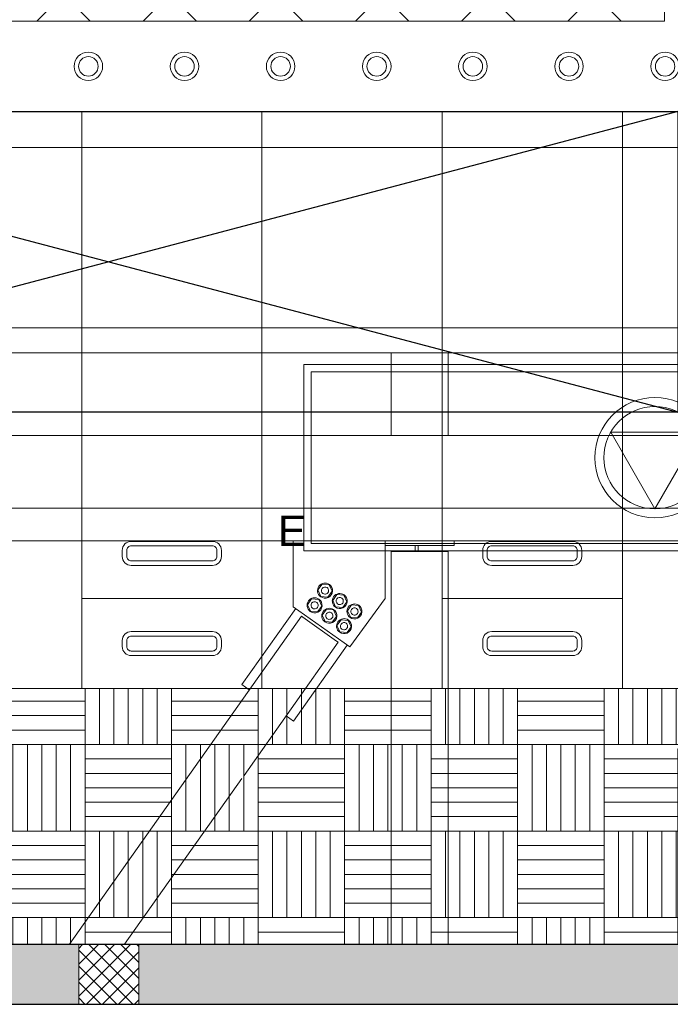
# Model space of a CAD drawing. Header units: millimetres. Extents: x -1435 to 74790, y -2508 to 13830.
# Tile 3 of 95: x 1799 to 3965, y 0 to 3275. Entities that reach past the tile are written whole.
import ezdxf
from ezdxf.enums import TextEntityAlignment as Align

# ---------------------------------------------------------------- set-up
doc = ezdxf.new("R2010")
doc.units = ezdxf.units.MM
for name, color, linetype, lineweight, true_color in [('A-CEILING-01', 7, 'Continuous', 5, 0xd56ca8), ('A-CEILING-02', 7, 'Continuous', 5, 0xf27172), ('A-CEILING-03', 7, 'Continuous', 5, 0xfecc66), ('ACMV-KE-FLOW-ARROW', 220, 'Continuous', 20, 0xff00bf), ('ACMV-SA-DUCT', 200, 'Continuous', 20, 0xbf00ff), ('ACMV-VENTILATION FAN', 30, 'Continuous', 20, 0xff7f00), ('M-MEP-ELLG-LIGHT', 5, 'Continuous', 15, 0x0000ff), ('XR-CP-DS$0$A-DOWN LIG', 9, 'Continuous', 0, 0x808080)]:
    doc.layers.add(name, color=color, linetype=linetype, lineweight=lineweight, true_color=true_color)
for name, color, linetype, lineweight in [('A-FLOR', 192, 'Continuous', 18), ('A-GENM', 13, 'Continuous', 9), ('A-LIGHT', 1, 'Continuous', 5), ('A-Wall & Column', 2, 'Continuous', 0), ('ND_26_HATCH', 8, 'Continuous', 13), ('Q-SPCQ', 91, 'Continuous', 9), ('S-BEAM', 12, 'Continuous', 9)]:
    doc.layers.add(name, color=color, linetype=linetype, lineweight=lineweight)
doc.layers.add('Exhaut Hoods', color=7, linetype='Continuous', true_color=0xf26722)
doc.layers.add('RCP LAYOUT', color=9, linetype='Continuous', true_color=0x808080)
doc.styles.get("Standard").update_dxf_attribs({"font": 'arial.ttf'})

# ---------------------------------------------------------------- blocks, each defined once
blk = doc.blocks.new('A$C81f607aa')
at = {"layer": 'ND_26_HATCH', "lineweight": -3, "true_color": 0x808080, "transparency": 33554687}
h = blk.add_hatch(color=8, dxfattribs=at)
h.dxf.hatch_style = 1
h.paths.add_polyline_path([(-15000, 13280), (-15200, 13280), (-15200, 0), (-11010, 0), (-11010, 650), (-10810, 650), (-10810, 850), (-11210, 850), (-11210, 200), (-15000, 200), (-15000, 8735.8), (-15000, 8835.8), (-15000, 9585.8), (-15000, 9685.8), (-15000, 10435.8), (-15000, 10535.8), (-15000, 11285.8), (-15000, 11385.8), (-15000, 12135.8), (-15000, 12235.8)])
h.paths.add_polyline_path([(-15200, 11087.2), (-15000, 11087.2), (-15000, 11287.2), (-15200, 11287.2)], flags=17)
h.paths.add_polyline_path([(-15200, 8211.4), (-15000, 8211.4), (-15000, 8411.4), (-15200, 8411.4)], flags=17)
h.paths.add_polyline_path([(-15200, 5830), (-15000, 5830), (-15000, 6030), (-15200, 6030)], flags=17)
h.paths.add_polyline_path([(-15200, 3420), (-15000, 3420), (-15000, 3620), (-15200, 3620)], flags=17)
h.paths.add_polyline_path([(-15200, 0), (-15000, 0), (-15000, 200), (-15200, 200)], flags=17)
h.paths.add_polyline_path([(-13205, 0.3), (-13005, 0.3), (-13005, 200.3), (-13205, 200.3)], flags=16)
h.paths.add_polyline_path([(-11210, 0), (-11010, 0), (-11010, 200), (-11210, 200)], flags=17)
h.paths.add_polyline_path([(-11010, 650), (-10810, 650), (-10810, 850), (-11010, 850)], flags=17)
at = {"layer": 'ND_26_HATCH', "lineweight": -3, "true_color": 0x808080}
h = blk.add_hatch(dxfattribs=at)
h.set_pattern_fill('ANSI37', color=8, scale=300)
h.set_pattern_definition([(45, (451552.75, 162145.904), (-26.5165043, 26.5165043), []), (135, (451552.75, 162145.904), (-26.5165043, -26.5165043), [])])
h.paths.add_polyline_path([(-13005, 198), (-13058, 198), (-13205, 198.1), (-13205, 0.3), (-13005, 0.3)])
at = {"layer": 'A-Wall & Column', "color": 8, "lineweight": -3, "true_color": 0x808080}
for p, q in [((-15000, 200), (-11210, 200)), ((-15200, 0), (-11010, 0))]:
    blk.add_line(p, q, dxfattribs=at)
at = {"layer": 'A-Wall & Column', "color": 8, "true_color": 0x808080}
blk.add_lwpolyline([(-13205, 0.3), (-13005, 0.3), (-13005, 200.3), (-13205, 200.3)], close=True, dxfattribs=at)
blk = doc.blocks.new('XR-CP-DS$0$LIGHTSSS')
at = {"layer": 'XR-CP-DS$0$A-DOWN LIG', "color": 253}
blk.add_lwpolyline([(-367488.2, -158911.1), (-371158.2, -158911.1), (-371158.2, -158261.1), (-373348.2, -158261.1), (-373348.2, -158911.1), (-376643.2, -158911.1), (-376643.2, -159211.1), (-373048.2, -159211.1), (-373048.2, -158561.1), (-371458.2, -158561.1), (-371458.2, -159211.1), (-367488.2, -159211.1)], close=True, dxfattribs=at)
blk = doc.blocks.new('LIGHT-600X600MM')
at = {"color": 0}
blk.add_line((300, 0), (-300, 0), dxfattribs=at)
blk.add_lwpolyline([(-300, 300), (-300, -300), (300, -300), (300, 300)], close=True, dxfattribs=at)
for points in [[(-165, 160), (-165, 140, 0.414214), (-135, 110), (135, 110, 0.414214), (165, 140), (165, 160, 0.414214), (135, 190), (-135, 190, 0.414214)], [(-150, 160), (-150, 140, 0.414214), (-135, 125), (135, 125, 0.414214), (150, 140), (150, 160, 0.414214), (135, 175), (-135, 175, 0.414214)], [(-165, -160), (-165, -140, -0.414214), (-135, -110), (135, -110, -0.414214), (165, -140), (165, -160, -0.414214), (135, -190), (-135, -190, -0.414214)], [(-150, -160), (-150, -140, -0.414214), (-135, -125), (135, -125, -0.414214), (150, -140), (150, -160, -0.414214), (135, -175), (-135, -175, -0.414214)]]:
    blk.add_lwpolyline(points, format="xyb", close=True, dxfattribs=at)
blk.add_attdef('E', text='', height=100).set_placement((400, 250), align=Align.MIDDLE_CENTER)
blk = doc.blocks.new('A$C98a85b24')
at = {"layer": 'M-MEP-ELLG-LIGHT', "color": 8, "true_color": 0x808080}
ref = blk.add_blockref('LIGHT-600X600MM', (-1885, 1350), dxfattribs=at)
ref.add_attrib('E', 'E', dxfattribs={"layer": '0', "color": 0, "height": 100}).set_placement((-1485, 1575), align=Align.MIDDLE_CENTER)
blk.add_blockref('LIGHT-600X600MM', (-685, 1350), dxfattribs=at)
blk = doc.blocks.new('A$C137d50fb')
at = {"layer": 'M-MEP-ELLG-LIGHT', "color": 8, "lineweight": 13, "true_color": 0x808080}
for centre, radius in [((1827.3, -10360), 47.5), ((2147.3, -10360), 47.5), ((2467.3, -10360), 47.5), ((2787.3, -10360), 47.5), ((3107.3, -10360), 47.5), ((3427.3, -10360), 47.5), ((3747.3, -10360), 47.5), ((1827.3, -10360), 32.5), ((2147.3, -10360), 32.5), ((2467.3, -10360), 32.5), ((2787.3, -10360), 32.5), ((3107.3, -10360), 32.5), ((3427.3, -10360), 32.5), ((3747.3, -10360), 32.5)]:
    blk.add_circle(centre, radius, dxfattribs=at)
blk = doc.blocks.new('A$C256bf26b')
at = {"layer": 'A-CEILING-01', "true_color": 0x808080}
h = blk.add_hatch(dxfattribs=at)
h.set_pattern_fill('ANSI37', color=8, scale=2000)
h.set_pattern_definition([(45, (0, 0), (-176.7767, 176.7767), []), (135, (0, 0), (-176.7767, -176.7767), [])])
edge = h.paths.add_edge_path()
edge.add_line((17350, 13380), (12020, 13380))
edge.add_line((12020, 13380), (12020, 13280))
edge.add_line((12020, 13280), (11820, 13280))
edge.add_line((11820, 13280), (11820, 13380))
edge.add_line((11820, 13380), (6090, 13380))
edge.add_line((6090, 13380), (6090, 13280))
edge.add_line((6090, 13280), (5890, 13280))
edge.add_line((5890, 13280), (5890, 13380))
edge.add_line((5890, 13380), (350, 13380))
edge.add_line((350, 13380), (200, 13380))
edge.add_line((200, 13380), (200, 4520))
edge.add_line((200, 4520), (650, 4520))
edge.add_line((650, 4520), (650, 4220))
edge.add_line((650, 4220), (200, 4220))
edge.add_line((200, 4220), (200, 3270))
edge.add_line((200, 3270), (3945, 3270))
edge.add_line((3945, 3270), (3945, 3920))
edge.add_line((3945, 3920), (6135, 3920))
edge.add_line((6135, 3920), (6135, 3270))
edge.add_line((6135, 3270), (9805, 3270))
edge.add_line((9805, 3270), (9805, 3070))
edge.add_line((9805, 3070), (10125.7, 3070))
edge.add_line((10125.7, 3070), (10125.7, 3423))
edge.add_line((10125.7, 3423), (11242.1, 4539.4))
edge.add_line((11242.1, 4539.4), (10770.1, 5011.3))
edge.add_line((10770.1, 5011.3), (11904.4, 6145.6))
edge.add_line((11904.4, 6145.6), (14298.8, 8540))
edge.add_line((14298.8, 8540), (14450, 8540))
edge.add_line((14450, 8540), (14450, 9620))
edge.add_line((14450, 9620), (14450, 12330))
edge.add_arc((15200, 12330), 750, 90, 180, ccw=False)
edge.add_line((15200, 13080), (17350, 13080))
edge.add_line((17350, 13080), (17350, 13380))
h.paths.add_polyline_path([(5890.1, 11294.2), (6090.1, 11294.2), (6090.1, 11094.2), (5890.1, 11094.2)], flags=16)
h.paths.add_polyline_path([(5890.1, 9330), (6090.1, 9330), (6090.1, 9130), (5890.1, 9130)], flags=16)
h.paths.add_polyline_path([(5890, 8418.4), (6090, 8418.4), (6090, 8218.4), (5890, 8218.4)], flags=16)
h.paths.add_polyline_path([(5890, 6030), (6090, 6030), (6090, 5830), (5890, 5830)], flags=16)
h.paths.add_polyline_path([(11820, 8418.4), (12020, 8418.4), (12020, 8218.4), (11820, 8218.4)], flags=16)
h.paths.add_polyline_path([(11820, 9330), (12020, 9330), (12020, 9130), (11820, 9130)], flags=16)
h.paths.add_polyline_path([(11820.1, 11294.2), (12020.1, 11294.2), (12020.1, 11094.2), (11820.1, 11094.2)], flags=16)
at = {"layer": 'A-CEILING-03', "true_color": 0x808080}
h = blk.add_hatch(dxfattribs=at)
h.set_pattern_fill('AR-PARQ1', color=8, scale=24)
h.set_pattern_definition([(90, (0, 0), (-288, 288), [288, -288]), (90, (48, 0), (-288, 288), [288, -288]), (90, (96, 0), (-288, 288), [288, -288]), (90, (144, 0), (-288, 288), [288, -288]), (90, (192, 0), (-288, 288), [288, -288]), (90, (240, 0), (-288, 288), [288, -288]), (90, (288, 0), (-288, 288), [288, -288]), (0, (0, 288), (288, -288), [288, -288]), (0, (0, 336), (288, -288), [288, -288]), (0, (0, 384), (288, -288), [288, -288]), (0, (0, 432), (288, -288), [288, -288]), (0, (0, 480), (288, -288), [288, -288]), (0, (0, 528), (288, -288), [288, -288]), (0, (0, 576), (288, -288), [288, -288])])
h.paths.add_polyline_path([(200, 200), (3990, 200), (3990, 850), (7990, 850), (7990, 200), (9805, 200), (9805, 1050), (200, 1050)])
at = {"layer": 'A-CEILING-01', "color": 8, "true_color": 0x808080}
blk.add_lwpolyline([(11820, 13380), (6090, 13380), (6090, 13280), (5890, 13280), (5890, 13380), (350, 13380), (200, 13380), (200, 4520), (650, 4520), (650, 4220), (200, 4220), (200, 3270), (3945, 3270), (3945, 3920), (6135, 3920), (6135, 3270), (9805, 3270), (9805, 3070), (10125.7, 3070)], dxfattribs=at)
for points in [[(200, 1050), (200, 2970), (4245, 2970), (4245, 3620), (5835, 3620), (5835, 2970), (9805, 2970), (9805, 1050)], [(200, 200), (3990, 200), (3990, 850), (7990, 850), (7990, 200), (9805, 200), (9805, 1050), (200, 1050)]]:
    blk.add_lwpolyline(points, close=True, dxfattribs=at)
at = {"layer": 'A-CEILING-02', "color": 8, "linetype": 'Continuous', "true_color": 0x808080}
for p, q in [((2005, 1050), (2005, 2970)), ((2605, 1050), (2605, 2970)), ((3205, 1050), (3205, 2970)), ((3805, 1050), (3805, 2970)), ((200, 2850), (9805, 2850)), ((200, 2250), (9805, 2250)), ((200, 1650), (9805, 1650))]:
    blk.add_line(p, q, dxfattribs=at)
at = {"color": 8, "true_color": 0x808080}
blk.add_blockref('A$C81f607aa', (15200, 0), dxfattribs=at)
at = {"layer": 'A-LIGHT', "color": 8, "true_color": 0x808080}
for name, p in [('A$C98a85b24', (4190, 0)), ('A$C137d50fb', (200, 13480))]:
    blk.add_blockref(name, p, dxfattribs=at)
at = {"layer": 'XR-CP-DS$0$A-DOWN LIG', "color": 8, "lineweight": 0, "true_color": 0x808080}
blk.add_blockref('XR-CP-DS$0$LIGHTSSS', (377293.2, 162181.1), dxfattribs=at)
blk = doc.blocks.new('Bolt assembly - 95489-2023828-RCP-Store 05 at Node L5 Level')
at = {"layer": 'Q-SPCQ', "color": 7}
for p, q in [((-518615.3, 143783.8), (-518601.7, 143803.1)), ((-518605.4, 143762.3), (-518615.3, 143783.8)), ((-518601.7, 143803.1), (-518578.1, 143801)), ((-518578.1, 143801), (-518568.2, 143779.4)), ((-518581.9, 143760.1), (-518605.4, 143762.3)), ((-518568.2, 143779.4), (-518581.9, 143760.1))]:
    blk.add_line(p, q, dxfattribs=at)
for radius, start, end in [(25, 54.7045, 234.7045), (25, 234.7045, 54.7045), (12, 54.7045, 234.7045), (12, 234.7045, 54.7045)]:
    blk.add_arc((-518591.8, 143781.6), radius, start, end, dxfattribs=at)
blk = doc.blocks.new('Family - 95489-2023828-RCP-Store 05 at Node L5 Level')
at = {"layer": 'Q-SPCQ', "color": 7}
for p, q in [((-518615.3, 143783.8), (-518601.7, 143803.1)), ((-518605.4, 143762.3), (-518615.3, 143783.8)), ((-518601.7, 143803.1), (-518578.1, 143801)), ((-518578.1, 143801), (-518568.2, 143779.4)), ((-518581.9, 143760.1), (-518605.4, 143762.3)), ((-518568.2, 143779.4), (-518581.9, 143760.1))]:
    blk.add_line(p, q, dxfattribs=at)
for radius, start, end in [(25, 54.7045, 234.7045), (25, 234.7045, 54.7045), (12, 54.7045, 234.7045), (12, 234.7045, 54.7045)]:
    blk.add_arc((-518591.8, 143781.6), radius, start, end, dxfattribs=at)
blk = doc.blocks.new('DIAL-LT-NDE-ZZ-M3-S-201_rvt-6-RCP-Store 05 at Node L5 Level')
at = {"layer": 'A-FLOR', "color": 10}
for p, q in [((-520914.5, 144572.5), (-518372, 144572.3)), ((-518182.1, 144572.3), (-515474.7, 144572.1))]:
    blk.add_line(p, q, dxfattribs=at)
at = {"layer": 'A-GENM', "color": 7}
blk.add_line((-518392.1, 143931.3), (-518392.1, 143755.4), dxfattribs=at)
at = {"layer": 'Q-SPCQ', "color": 7}
for p, q in [((-518182.1, 144572.3), (-518372, 144572.4)), ((-518372, 144297.3), (-518372, 144572.4)), ((-518182.1, 144572.3), (-518372, 144572.4)), ((-518372, 144297.3), (-518372, 144572.4)), ((-518182.1, 144572.3), (-518182.1, 144297.3)), ((-518182.1, 144572.3), (-518182.1, 144297.3)), ((-518697.3, 143727.7), (-518697.3, 143947.4)), ((-518697.3, 143727.7), (-518697.3, 143947.4)), ((-518162.1, 143947.3), (-518392.1, 143947.3)), ((-518392.1, 143931.3), (-518392.1, 143947.3)), ((-518162.1, 143947.3), (-518392.1, 143947.3)), ((-518392.1, 143931.3), (-518392.1, 143947.3)), ((-518162.1, 143947.3), (-518162.1, 143931.3)), ((-518162.1, 143947.3), (-518162.1, 143931.3)), ((-518392.1, 143931.3), (-518162.1, 143931.3)), ((-518392.1, 143931.3), (-518392.1, 143755.4)), ((-518392.1, 143931.3), (-518162.1, 143931.3)), ((-518291.3, 143931.3), (-518291.3, 143911.4)), ((-518291.3, 143931.3), (-518291.3, 143911.4)), ((-518281.3, 143911.4), (-518281.3, 143931.3)), ((-518281.3, 143911.4), (-518281.3, 143931.3)), ((-518392.1, 143755.4), (-518509.6, 143594.8)), ((-518392.1, 143755.4), (-518509.6, 143594.8)), ((-518868.3, 143468.9), (-518689.2, 143721.9)), ((-518868.3, 143468.9), (-518689.2, 143721.9)), ((-518509.6, 143594.8), (-518697.3, 143727.7)), ((-518509.6, 143594.8), (-518697.3, 143727.7)), ((-518517.8, 143600.6), (-518696.9, 143347.6)), ((-518517.8, 143600.6), (-518696.9, 143347.6)), ((-518843.8, 143451.6), (-518868.3, 143468.9)), ((-518843.8, 143451.6), (-518868.3, 143468.9)), ((-518696.9, 143347.6), (-518721.4, 143364.9)), ((-518696.9, 143347.6), (-518721.4, 143364.9))]:
    blk.add_line(p, q, dxfattribs=at)
at = {"layer": 'S-BEAM', "color": 7}
for p, q in [((-520019.5, 144297.5), (-515474.7, 144297.1)), ((-520019.5, 144297.5), (-515474.7, 144297.1)), ((-518392.1, 143947.3), (-520019.6, 143947.5)), ((-518392.1, 143947.3), (-520019.6, 143947.5)), ((-515474.7, 143947.1), (-518162.1, 143947.3)), ((-515474.7, 143947.1), (-518162.1, 143947.3)), ((-518372.1, 142605.3), (-518372, 143911.4)), ((-518372.1, 142605.3), (-518372, 143911.4)), ((-518182.1, 143911.4), (-518372, 143911.4)), ((-518182.1, 143911.4), (-518372, 143911.4)), ((-518182.1, 143911.4), (-518182.2, 142605.3)), ((-518182.1, 143911.4), (-518182.2, 142605.3)), ((-519442.9, 142605.4), (-518670.5, 143696.4)), ((-519442.9, 142605.4), (-518670.5, 143696.4)), ((-518665.4, 143692.8), (-518670.5, 143696.4)), ((-518665.4, 143692.8), (-518670.5, 143696.4)), ((-518553.1, 143613.4), (-518665.4, 143692.8)), ((-518553.1, 143613.4), (-518665.4, 143692.8)), ((-518548, 143609.8), (-518861.5, 143167)), ((-518548, 143609.8), (-518861.5, 143167)), ((-518548, 143609.8), (-518553.1, 143613.4)), ((-518548, 143609.8), (-518553.1, 143613.4)), ((-518868.6, 143157), (-519259.1, 142605.3)), ((-518868.6, 143157), (-519259.1, 142605.3))]:
    blk.add_line(p, q, dxfattribs=at)
at = {"lineweight": 9}
for name, p in [('Bolt assembly - 95489-2023828-RCP-Store 05 at Node L5 Level', (0, 0)), ('Family - 95489-2023828-RCP-Store 05 at Node L5 Level', (0, 0)), ('Bolt assembly - 95489-2023828-RCP-Store 05 at Node L5 Level', (-34.7, -49)), ('Family - 95489-2023828-RCP-Store 05 at Node L5 Level', (-34.7, -49)), ('Bolt assembly - 95489-2023828-RCP-Store 05 at Node L5 Level', (49, -34.7)), ('Family - 95489-2023828-RCP-Store 05 at Node L5 Level', (49, -34.7)), ('Bolt assembly - 95489-2023828-RCP-Store 05 at Node L5 Level', (14.3, -83.6)), ('Family - 95489-2023828-RCP-Store 05 at Node L5 Level', (14.3, -83.6)), ('Bolt assembly - 95489-2023828-RCP-Store 05 at Node L5 Level', (97.9, -69.3)), ('Family - 95489-2023828-RCP-Store 05 at Node L5 Level', (97.9, -69.3)), ('Bolt assembly - 95489-2023828-RCP-Store 05 at Node L5 Level', (63.3, -118.3)), ('Family - 95489-2023828-RCP-Store 05 at Node L5 Level', (63.3, -118.3))]:
    blk.add_blockref(name, p, dxfattribs=at)
blk = doc.blocks.new('A$Cbdc54e46')
at = {"color": 100, "lineweight": 5}
blk.add_blockref('DIAL-LT-NDE-ZZ-M3-S-201_rvt-6-RCP-Store 05 at Node L5 Level', (503706.9, -156235.5), dxfattribs=at)
blk = doc.blocks.new('A$Cf662d679')
blk.add_blockref('A$Cbdc54e46', (0, 0))
blk = doc.blocks.new('A$C526f7b77')
at = {"layer": 'Exhaut Hoods', "linetype": 'Continuous', "ltscale": 750}
blk.add_lwpolyline([(-3990, 2970), (-200, 2970), (-200, 1970.1), (-3990, 1970.1)], close=True, dxfattribs=at)
at = {"layer": 'Exhaut Hoods'}
for points in [[(-200, 2970), (-3990, 1970.1)], [(-3990, 2970), (-200, 1970.1)]]:
    blk.add_lwpolyline(points, dxfattribs=at)
blk = doc.blocks.new('RYDAIR ESP-6000 CFM')
at = {"layer": 'ACMV-KE-FLOW-ARROW'}
blk.add_lwpolyline([(0, 140), (147.2, 395), (-147.2, 395)], close=True, dxfattribs=at)
at = {"layer": 'ACMV-VENTILATION FAN'}
for points in [[(-1169, 620), (1169, 620), (1169, 0), (-1169, 0)], [(-1144, 595), (1144, 595), (1144, 25), (-1144, 25)]]:
    blk.add_lwpolyline(points, close=True, dxfattribs=at)
for radius in [200, 170]:
    blk.add_circle((0, 310), radius, dxfattribs=at)
blk = doc.blocks.new('A$C514fb99e')
blk.add_blockref('RYDAIR ESP-6000 CFM', (-276.5, 1508.3))

msp = doc.modelspace()

# ---------------------------------------------------------------- block references
msp.add_blockref('A$Cf662d679', (17700, 13830))
at = {"layer": 'ACMV-SA-DUCT'}
msp.add_blockref('A$C514fb99e', (4190, 0), dxfattribs=at)
at = {"layer": 'Exhaut Hoods'}
msp.add_blockref('A$C526f7b77', (4190, 0), dxfattribs=at)
at = {"layer": 'RCP LAYOUT'}
msp.add_blockref('A$C256bf26b', (0, 0), dxfattribs=at)

doc.saveas('drawing.dxf')
